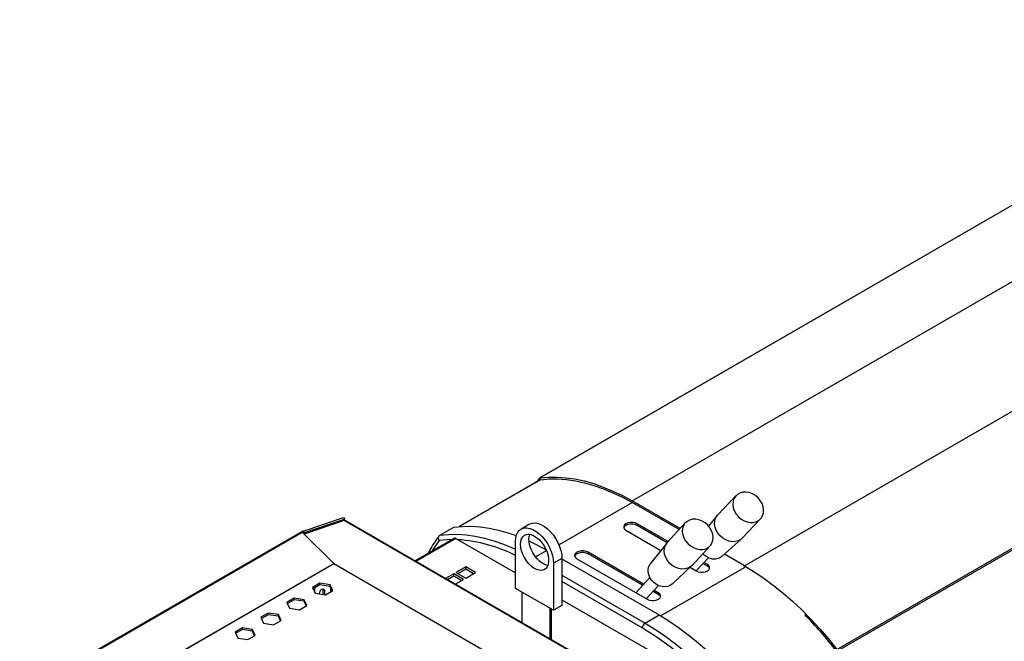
# Model space of a CAD drawing. Header units: millimetres. Extents: x 22 to 1954, y -1449 to 528.
# Tile 9 of 16: x 784 to 1280, y -681 to -368. Entities that reach past the tile are written whole.
import ezdxf

# ---------------------------------------------------------------- set-up
doc = ezdxf.new("R2010")
doc.units = ezdxf.units.MM

msp = doc.modelspace()

# ---------------------------------------------------------------- linework, layer by layer
at = {"color": 7, "linetype": 'Continuous', "lineweight": 25}
for p, q in [((1445.02, -368.54), (1045.5, -599.17)), ((1445.28, -368.45), (1045.76, -599.09)), ((1092.21, -610.67), (1462.38, -396.98)), ((1148.78, -643.33), (1518.95, -429.63)), ((1195.23, -685.38), (1594.75, -454.74)), ((1595.21, -455.54), (1195.69, -686.17)), ((1045.3, -599.35), (1043.99, -601.13)), ((1045.95, -600), (1005.15, -623.55)), ((1144.48, -608), (1135.27, -617.66)), ((1092.21, -611.49), (1092.21, -610.67)), ((1116.3, -624.58), (1092.21, -610.67)), ((1115.81, -625.11), (1092.21, -611.49)), ((926.57, -625.83), (946.77, -619.03)), ((946.77, -619.03), (947.38, -619.79)), ((1135, -617.97), (1130.64, -623.29)), ((1147.58, -629.39), (1156.79, -619.73)), ((945.23, -620.85), (927.11, -626.94)), ((927.18, -626.59), (947.38, -619.79)), ((927.68, -626.98), (945.8, -620.89)), ((946.43, -620.67), (945.8, -620.89)), ((945.91, -620.85), (946.01, -620.48)), ((946.01, -620.48), (946.89, -620.19)), ((946.01, -620.48), (946.43, -620.67)), ((1107.35, -712.72), (947.01, -620.15)), ((947.38, -619.79), (947.09, -620.2)), ((995.38, -627.94), (1002.45, -623.86)), ((1040.53, -622.36), (1036.29, -624.81)), ((1110.24, -631.13), (1094.73, -622.18)), ((1094.73, -622.18), (1094.73, -622.99)), ((1109.75, -631.67), (1094.73, -622.99)), ((1118.96, -621.7), (1109.87, -631.54)), ((926.19, -625.99), (783.79, -708.19)), ((786.34, -707.04), (926.02, -626.41)), ((941.9, -642.1), (926.02, -626.41)), ((926.57, -625.83), (927.18, -626.59)), ((926.63, -627.01), (926.64, -627)), ((927.05, -627.19), (926.64, -627)), ((927.68, -626.98), (927.05, -627.19)), ((1002.66, -629.43), (982.87, -640.85)), ((1003.41, -629.51), (1033.49, -646.87)), ((1089.07, -625.44), (1106.63, -635.58)), ((1033.49, -654.67), (1033.49, -630.99)), ((1109.6, -631.85), (1101.28, -642.32)), ((1122.35, -643.07), (1131.44, -633.24)), ((1137.38, -638.62), (1147.28, -629.68)), ((1056.83, -639.56), (1052.58, -642.01)), ((1056.83, -639.56), (1056.83, -663.24)), ((1097.9, -652.58), (1069.98, -636.46)), ((1069.98, -636.46), (1069.98, -637.28)), ((1097.41, -653.12), (1069.98, -637.28)), ((1124.34, -645.8), (1130.57, -639.26)), ((1148.78, -643.33), (1138.65, -637.48)), ((836.45, -702.98), (941.9, -642.1)), ((836.65, -703.01), (942.01, -642.19)), ((942.01, -642.19), (1040.97, -699.31)), ((1008.36, -643.79), (1003.41, -646.65)), ((1013.3, -646.65), (1008.36, -643.79)), ((1008.36, -645.02), (1008.36, -643.79)), ((1052.58, -642.01), (1052.58, -665.69)), ((1056.83, -639.81), (1105.76, -668.06)), ((1064.32, -639.73), (1099.68, -660.14)), ((1112.27, -652.49), (1122.06, -643.37)), ((1121.32, -644.06), (1124.43, -645.85)), ((1130.08, -643.4), (1127.85, -642.11)), ((1130.08, -642.59), (1128.35, -641.59)), ((1130.08, -642.59), (1130.08, -643.4)), ((1002.34, -647.26), (998.16, -649.68)), ((1002.34, -648.49), (999.22, -650.29)), ((1007.29, -650.12), (1002.34, -647.26)), ((1002.34, -648.49), (1002.34, -647.26)), ((1006.23, -650.73), (1002.34, -648.49)), ((1003.41, -646.65), (1008.36, -649.51)), ((1008.36, -645.02), (1004.47, -647.26)), ((1012.24, -647.26), (1008.36, -645.02)), ((1008.36, -649.51), (1013.3, -646.65)), ((1101.07, -649.16), (1093.97, -656.84)), ((934.98, -652.06), (931.26, -654.21)), ((931.26, -654.21), (932.62, -657.14)), ((934.98, -652.88), (931.56, -654.85)), ((932.45, -656.76), (932.45, -654.34)), ((940.05, -652.85), (934.98, -652.06)), ((934.98, -652.88), (934.98, -652.06)), ((940.05, -653.66), (934.98, -652.88)), ((941.41, -655.78), (940.05, -652.85)), ((940.05, -653.66), (940.05, -652.85)), ((941.11, -655.95), (940.05, -653.66)), ((940.23, -654.04), (940.23, -656.46)), ((1003.11, -652.54), (1007.29, -650.12)), ((1099.3, -659.92), (1105.48, -653.23)), ((931.74, -655.24), (931.74, -654.75)), ((932.62, -657.14), (937.7, -657.92)), ((934.75, -657.46), (934.75, -657.23)), ((936.43, -654.92), (936.51, -655.39)), ((936.51, -655.39), (937.22, -655.8)), ((936.51, -655.39), (936.51, -657.74)), ((937.22, -655.8), (937.22, -657.85)), ((937.7, -657.92), (941.41, -655.78)), ((1052.58, -665.69), (1033.49, -654.67)), ((1036.67, -656.51), (1036.67, -671.92)), ((1105.33, -657.69), (1102.74, -656.19)), ((1105.33, -656.87), (1103.23, -655.66)), ((1105.33, -656.87), (1105.33, -657.69)), ((921.97, -659.57), (918.25, -661.72)), ((918.25, -661.72), (919.61, -664.65)), ((921.97, -660.39), (918.55, -662.36)), ((927.04, -660.36), (921.97, -659.57)), ((921.97, -660.39), (921.97, -659.57)), ((927.04, -661.17), (921.97, -660.39)), ((924.69, -665.43), (928.4, -663.29)), ((928.4, -663.29), (927.04, -660.36)), ((927.04, -661.17), (927.04, -660.36)), ((928.1, -663.46), (927.04, -661.17)), ((1056.83, -663.24), (1052.58, -665.69)), ((1056.83, -660.35), (1134.22, -705.02)), ((908.96, -667.08), (905.24, -669.23)), ((905.24, -669.23), (906.6, -672.16)), ((908.96, -667.9), (905.54, -669.87)), ((914.03, -667.87), (908.96, -667.08)), ((908.96, -667.9), (908.96, -667.08)), ((914.03, -668.69), (908.96, -667.9)), ((915.39, -670.8), (914.03, -667.87)), ((914.03, -668.69), (914.03, -667.87)), ((915.09, -670.97), (914.03, -668.69)), ((919.61, -664.65), (924.69, -665.43)), ((1050.82, -680.08), (1050.82, -664.67)), ((1051.52, -680.49), (1051.52, -665.08)), ((1098.69, -672.14), (1105.76, -668.06)), ((906.6, -672.16), (911.67, -672.94)), ((911.67, -672.94), (915.39, -670.8)), ((895.94, -674.59), (892.23, -676.74)), ((892.23, -676.74), (893.59, -679.67)), ((895.94, -675.41), (892.53, -677.38)), ((901.02, -675.38), (895.94, -674.59)), ((895.94, -675.41), (895.94, -674.59)), ((901.02, -676.2), (895.94, -675.41)), ((898.66, -680.45), (902.38, -678.31)), ((902.38, -678.31), (901.02, -675.38)), ((901.02, -676.2), (901.02, -675.38)), ((902.08, -678.48), (901.02, -676.2)), ((893.59, -679.67), (898.66, -680.45))]:
    msp.add_line(p, q, dxfattribs=at)
at = {"color": 8, "linetype": 'Continuous', "lineweight": 25}
for p, q in [((1045.85, -600.06), (1045.3, -599.35)), ((1046.11, -599.93), (1045.76, -599.09)), ((1046.21, -599.91), (1005.28, -623.54)), ((1055.3, -632.69), (1092.15, -611.42)), ((946.89, -620.19), (1107.18, -712.72)), ((926.56, -626.94), (927.18, -626.59)), ((1003.41, -629.51), (983.31, -641.11)), ((1043.46, -638.71), (1048.99, -635.52)), ((1106.46, -668.47), (1148.72, -644.08)), ((1148.78, -644.12), (1148.78, -643.33)), ((1056.83, -647.97), (1098.69, -672.14)), ((1097.27, -674.59), (1056.83, -651.24))]:
    msp.add_line(p, q, dxfattribs=at)
at = {"color": 7, "linetype": 'Continuous', "lineweight": 25, "flags": 128}
for points in [[(1045.76, -599.09), (1049.99, -598.69), (1054.35, -598.65), (1058.83, -598.96), (1063.4, -599.61), (1068.07, -600.61), (1072.81, -601.96), (1077.61, -603.64), (1082.45, -605.66), (1087.32, -608), (1092.21, -610.67)], [(1046.13, -600), (1050.33, -599.61), (1054.65, -599.56), (1059.09, -599.87), (1063.63, -600.52), (1068.26, -601.51), (1072.96, -602.84), (1077.72, -604.51), (1082.53, -606.52), (1087.36, -608.84), (1092.21, -611.49)], [(1145.7, -618.6), (1147.05, -619.76), (1148.56, -620.65), (1150.16, -621.25), (1151.78, -621.52), (1153.35, -621.46), (1154.8, -621.07), (1156.07, -620.36), (1157.1, -619.37), (1157.85, -618.14), (1158.28, -616.72), (1158.38, -615.18), (1158.14, -613.58), (1157.58, -611.99), (1156.71, -610.48), (1155.57, -609.12), (1154.22, -607.97), (1152.71, -607.08), (1151.11, -606.48), (1149.49, -606.2), (1147.92, -606.26), (1146.47, -606.66), (1145.2, -607.36), (1144.17, -608.35), (1143.42, -609.59), (1142.99, -611), (1142.89, -612.55), (1143.13, -614.15), (1143.69, -615.74), (1144.56, -617.24), (1145.7, -618.6)], [(1147.58, -629.39), (1146.86, -630.03), (1145.59, -630.73), (1144.13, -631.13), (1142.56, -631.18), (1140.94, -630.91), (1139.35, -630.31), (1137.84, -629.42), (1136.49, -628.27), (1135.35, -626.91), (1134.48, -625.4), (1133.91, -623.81), (1133.68, -622.21), (1133.78, -620.67), (1134.21, -619.25), (1134.96, -618.02), (1135.27, -617.66)], [(1002.45, -623.86), (1006.7, -623.44), (1011.09, -623.38), (1015.59, -623.67), (1020.19, -624.31), (1024.89, -625.31), (1029.66, -626.65), (1033.88, -628.11)], [(1033.49, -630.99), (1033.62, -629.25), (1034.01, -627.71), (1034.64, -626.41), (1035.5, -625.38), (1036.57, -624.66), (1037.82, -624.26), (1039.2, -624.19), (1040.69, -624.46), (1042.25, -625.06), (1043.83, -625.97), (1045.38, -627.17), (1046.87, -628.62), (1048.26, -630.29), (1049.5, -632.12), (1050.57, -634.08), (1051.43, -636.1), (1052.07, -638.13), (1052.45, -640.12), (1052.58, -642.01)], [(1040.53, -622.36), (1040.82, -622.21), (1042.06, -621.81), (1043.45, -621.74), (1044.94, -622.01), (1046.49, -622.61), (1048.07, -623.52), (1049.62, -624.72), (1051.12, -626.17), (1052.5, -627.84), (1053.75, -629.67), (1054.81, -631.63), (1055.68, -633.65), (1056.31, -635.68), (1056.7, -637.67), (1056.83, -639.56)], [(1094.73, -622.18), (1093.72, -621.75), (1092.53, -621.53), (1091.27, -621.53), (1090.08, -621.75), (1089.07, -622.18), (1088.34, -622.76), (1087.95, -623.45), (1087.95, -624.17), (1088.34, -624.86), (1089.07, -625.44)], [(1094.73, -622.99), (1093.72, -622.57), (1092.53, -622.35), (1091.27, -622.35), (1090.08, -622.57), (1089.07, -622.99), (1088.34, -623.58), (1087.96, -624.22)], [(1121.49, -633.26), (1123, -634.17), (1124.59, -634.79), (1126.22, -635.09), (1127.8, -635.06), (1129.27, -634.69), (1130.56, -634.01), (1131.61, -633.05), (1132.38, -631.84), (1132.84, -630.44), (1132.97, -628.91), (1132.76, -627.32), (1132.21, -625.73), (1131.36, -624.22), (1130.24, -622.85), (1128.9, -621.69), (1127.4, -620.77), (1125.8, -620.15), (1124.18, -619.85), (1122.6, -619.89), (1121.13, -620.25), (1119.84, -620.93), (1118.79, -621.9), (1118.01, -623.1), (1117.55, -624.5), (1117.42, -626.03), (1117.64, -627.63), (1118.18, -629.21), (1119.03, -630.72), (1120.15, -632.09), (1121.49, -633.26)], [(1035.97, -632.42), (1036.09, -630.95), (1036.47, -629.67), (1037.09, -628.65), (1037.92, -627.91), (1038.94, -627.48), (1040.1, -627.38), (1041.37, -627.6), (1042.7, -628.15), (1044.04, -629), (1045.35, -630.12), (1046.57, -631.47), (1047.67, -633), (1048.6, -634.66), (1049.32, -636.39), (1049.82, -638.12), (1050.08, -639.79), (1050.08, -641.34), (1049.82, -642.72), (1049.32, -643.87), (1048.6, -644.76), (1047.67, -645.34), (1046.57, -645.61), (1045.35, -645.55), (1044.04, -645.16), (1042.7, -644.46), (1041.37, -643.47), (1040.1, -642.23), (1038.94, -640.78), (1037.92, -639.18), (1037.09, -637.48), (1036.47, -635.74), (1036.09, -634.04), (1035.97, -632.42)], [(1040.21, -629.97), (1040.34, -628.5), (1040.63, -627.43)], [(1049.69, -643.12), (1049.59, -643.1), (1048.29, -642.71), (1046.94, -642.01), (1045.61, -641.02), (1044.34, -639.78), (1043.18, -638.33), (1042.16, -636.73), (1041.33, -635.03), (1040.72, -633.3), (1040.34, -631.59), (1040.21, -629.97)], [(1040.24, -630.76), (1044.27, -632.72), (1048.85, -635.21)], [(1122.35, -643.07), (1121.47, -643.85), (1120.18, -644.53), (1118.71, -644.89), (1117.13, -644.92), (1115.51, -644.62), (1113.91, -644), (1112.41, -643.09), (1111.07, -641.92), (1109.95, -640.56), (1109.09, -639.05), (1108.55, -637.46), (1108.34, -635.87), (1108.46, -634.34), (1108.92, -632.94), (1109.7, -631.73), (1109.87, -631.54)], [(1069.98, -636.46), (1068.97, -636.04), (1067.78, -635.82), (1066.53, -635.82), (1065.34, -636.04), (1064.32, -636.46), (1063.59, -637.05), (1063.2, -637.74), (1063.2, -638.46), (1063.59, -639.15), (1064.32, -639.73)], [(1069.98, -637.28), (1068.97, -636.86), (1067.78, -636.63), (1066.53, -636.63), (1065.34, -636.86), (1064.32, -637.28), (1063.59, -637.86), (1063.21, -638.5)], [(1137.38, -638.62), (1136.72, -639.12), (1135.5, -639.69), (1134.14, -639.95), (1132.68, -639.89), (1131.2, -639.52), (1129.77, -638.85), (1128.45, -637.92), (1127.74, -637.25)], [(1112.27, -652.49), (1111.42, -653.13), (1110.18, -653.65), (1108.8, -653.88), (1107.33, -653.79), (1105.85, -653.38), (1104.43, -652.69), (1103.12, -651.74), (1102, -650.57), (1101.11, -649.24), (1100.5, -647.81), (1100.19, -646.35), (1100.21, -644.93), (1100.54, -643.61), (1101.18, -642.46), (1101.28, -642.32)], [(1124.43, -645.85), (1125.44, -646.28), (1126.63, -646.5), (1127.88, -646.5), (1129.07, -646.28), (1130.08, -645.85), (1130.82, -645.27), (1131.21, -644.58), (1131.21, -643.86), (1130.82, -643.17), (1130.08, -642.59)], [(1131.19, -644.63), (1130.82, -643.99), (1130.08, -643.4)], [(1148.78, -643.33), (1153.67, -646.31), (1158.54, -649.59), (1163.39, -653.16), (1168.19, -657.02), (1172.93, -661.15), (1177.59, -665.53), (1182.17, -670.16), (1186.65, -675.02), (1191, -680.1), (1195.23, -685.38)], [(934.75, -657.23), (934.84, -656.63), (935.11, -656.01), (935.51, -655.47), (935.98, -655.09), (936.46, -654.92), (936.86, -655), (937.13, -655.31), (937.22, -655.8)], [(1099.68, -660.14), (1100.69, -660.56), (1101.88, -660.79), (1103.13, -660.79), (1104.32, -660.56), (1105.33, -660.14), (1106.07, -659.56), (1106.46, -658.87), (1106.46, -658.15), (1106.07, -657.46), (1105.33, -656.87)], [(1106.44, -658.92), (1106.07, -658.28), (1105.33, -657.69)], [(1105.76, -668.06), (1110.68, -671.06), (1115.59, -674.37), (1120.46, -677.97), (1125.29, -681.86), (1130.06, -686.02), (1134.76, -690.45), (1139.36, -695.12), (1143.86, -700.03), (1148.25, -705.15), (1152.5, -710.48)], [(1098.69, -672.14), (1103.61, -675.14), (1108.52, -678.45), (1113.39, -682.05), (1118.22, -685.94), (1122.99, -690.11), (1127.69, -694.53), (1132.29, -699.2), (1136.79, -704.11), (1141.17, -709.23), (1145.42, -714.56)]]:
    msp.add_lwpolyline(points, dxfattribs=at)
at = {"color": 8, "linetype": 'Continuous', "lineweight": 25, "flags": 128}
for points in [[(995.38, -627.94), (999.63, -627.52), (1004.01, -627.46), (1008.52, -627.75), (1013.12, -628.39), (1017.81, -629.39), (1022.58, -630.73), (1027.41, -632.42), (1032.29, -634.44), (1033.49, -634.99)], [(995, -630.54), (992.58, -633.95), (991.34, -635.96)], [(1001.53, -630.08), (999.16, -630.15), (995, -630.54)]]:
    msp.add_lwpolyline(points, dxfattribs=at)
at = {"color": 7, "linetype": 'Continuous', "lineweight": 25}
for centre, radius, start, end in [((1045.85, -599.77), 0.687, 97.2799, 142.7308), ((945.46, -621.58), 0.769, 64.1809, 107.9893), ((927.35, -627.66), 0.753, 63.7645, 117.7618), ((1002.97, -630.12), 0.759, 54.5761, 114.1128), ((1043.33, -802.92), 191.48, 37.6867, 44.8603), ((1100.34, -674.73), 3.07, 122.6053, 177.3949)]:
    msp.add_arc(centre, radius, start, end, dxfattribs=at)
at = {"color": 8, "linetype": 'Continuous', "lineweight": 25}
for centre, radius, start, end in [((999.45, -705.26), 75.28, 63.114, 86.1367), ((1018.8, -806.08), 153.13, 41.517, 59.1722)]:
    msp.add_arc(centre, radius, start, end, dxfattribs=at)
at = {"color": 7, "linetype": 'Continuous', "lineweight": 25}
for centre, major_axis, ratio, start_param, end_param in [((928.71, -626.15), (2.76, 0.12), 0.237519, 2.450174, 3.357745), ((928.71, -626.15), (2.59, 1.15), 0.09328, 2.162332, 2.513703), ((944.59, -641.84), (2.76, 0.12), 0.237519, 3.357745, 3.497371)]:
    msp.add_ellipse(centre, major_axis=major_axis, ratio=ratio, start_param=start_param, end_param=end_param, dxfattribs=at)
for points, knots in [([(946.89, -620.19), (946.94, -620.16), (946.99, -620.12), (947, -620.16), (947, -620.16)], [0, 0, 0, 0, 0.883939, 1, 1, 1, 1]), ([(995, -628.28), (994.64, -628.75), (993.48, -630.25), (991.7, -632.97), (990.22, -635.44), (989.55, -636.87), (989.46, -637.05)], [0, 0, 0, 0, 0.177632, 0.560524, 0.943985, 1, 1, 1, 1]), ([(995, -630.54), (994.88, -630.29), (994.66, -629.8), (994.64, -629.02), (994.84, -628.47), (995.12, -628.12), (995.29, -628), (995.38, -627.94)], [0, 0, 0, 0, 0.2528182, 0.5037743, 0.7521618, 0.8762085, 1, 1, 1, 1])]:
    msp.add_open_spline(points, degree=3, knots=knots, dxfattribs=at)

doc.saveas('drawing.dxf')
